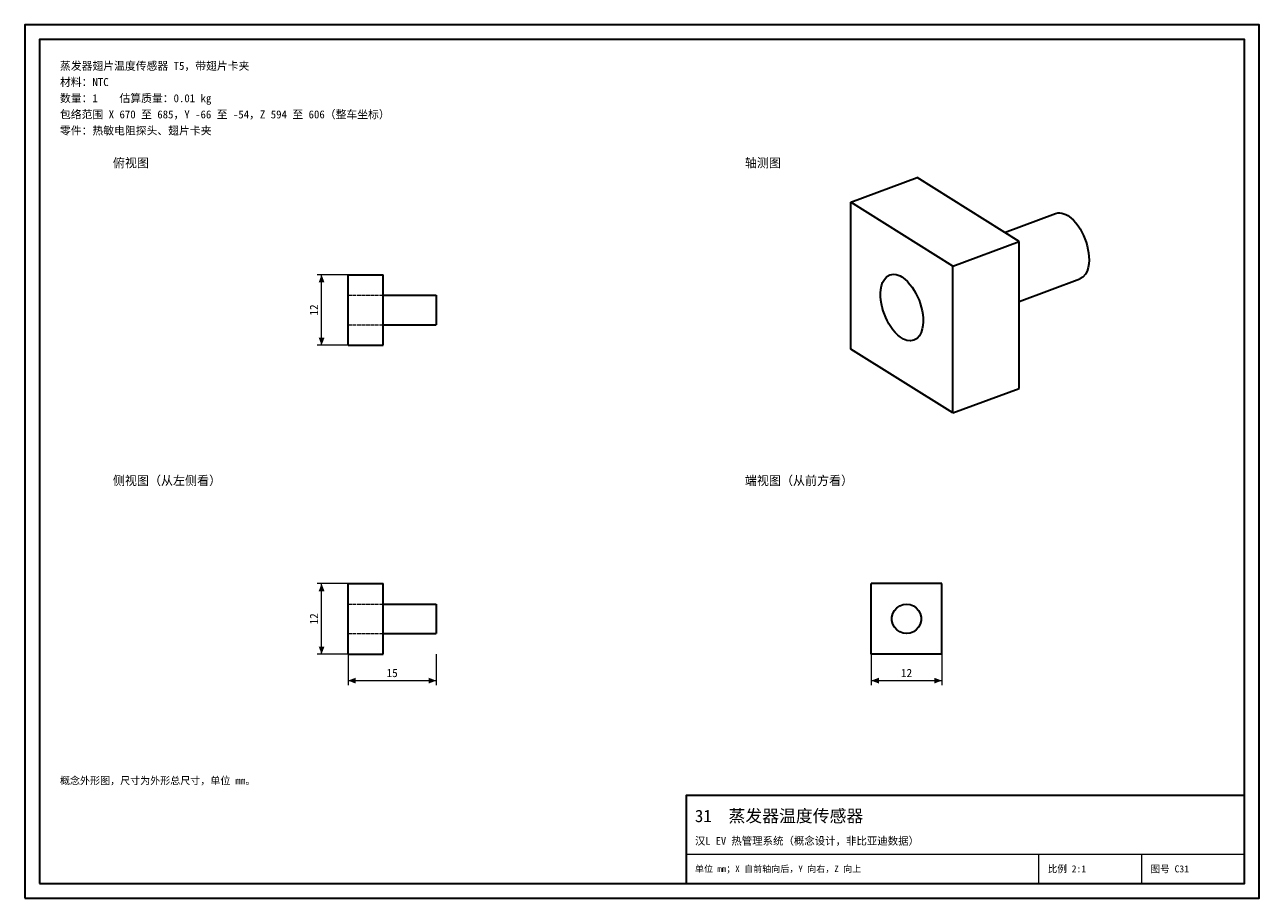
# Model space of a CAD drawing. Header units: millimetres. Extents: x 0 to 420, y 0 to 297.
import ezdxf
from ezdxf.enums import TextEntityAlignment as Align

# ---------------------------------------------------------------- set-up
doc = ezdxf.new("R2010")
doc.units = ezdxf.units.MM
doc.linetypes.add('DASHED', pattern=[1.524, 1.27, -0.254])
for name, color, linetype, lineweight, true_color in [('DIM', 7, 'Continuous', 18, 0x1e5aa0), ('FRAME', 7, 'Continuous', 35, 0x3c3c3c), ('HIDDEN', 7, 'DASHED', 13, 0x969696), ('OUTLINE', 7, 'Continuous', 35, 0x141414), ('TEXT', 7, 'Continuous', 18, 0x141414), ('THIN', 7, 'Continuous', 13, 0x6e6e6e)]:
    doc.layers.add(name, color=color, linetype=linetype, lineweight=lineweight, true_color=true_color)
doc.styles.add('ZH', font='simsun.ttc')

msp = doc.modelspace()

# ---------------------------------------------------------------- hatches: boundary and pattern name
at = {"layer": 'DIM'}
for points in [[(101, 212), (100.01, 209.4), (101.99, 209.4)], [(101, 188), (101.99, 190.6), (100.01, 190.6)], [(101, 107), (100.01, 104.4), (101.99, 104.4)], [(101, 83), (101.99, 85.6), (100.01, 85.6)], [(110, 74), (112.6, 73.01), (112.6, 74.99)], [(140, 74), (137.4, 74.99), (137.4, 73.01)], [(288, 74), (290.6, 73.01), (290.6, 74.99)], [(312, 74), (309.4, 74.99), (309.4, 73.01)]]:
    msp.add_hatch(color=7, dxfattribs=at).paths.add_polyline_path(points)

# ---------------------------------------------------------------- linework, layer by layer
for points in [[(110, 212), (99.5, 212)], [(101, 188), (101, 212)], [(110, 188), (99.5, 188)], [(110, 107), (99.5, 107)], [(101, 83), (101, 107)], [(110, 83), (99.5, 83)], [(110, 83), (110, 72.5)], [(140, 83), (140, 72.5)], [(288, 83), (288, 72.5)], [(312, 83), (312, 72.5)], [(110, 74), (140, 74)], [(288, 74), (312, 74)]]:
    msp.add_lwpolyline(points, dxfattribs=at)
at = {"layer": 'FRAME'}
for points in [[(0, 0), (420, 0), (420, 297), (0, 297)], [(5, 5), (415, 5), (415, 292), (5, 292)], [(225, 5), (415, 5), (415, 35), (225, 35)]]:
    msp.add_lwpolyline(points, close=True, dxfattribs=at)
at = {"layer": 'HIDDEN'}
for points in [[(110, 188), (110, 212)], [(110, 212), (122, 212)], [(122, 188), (122, 212)], [(110, 195), (110, 196.25), (110, 197.5), (110, 198.75), (110, 200), (110, 201.25), (110, 202.5), (110, 203.75), (110, 205)], [(110, 205), (110, 204.17), (110, 203.33), (110, 202.5), (110, 201.67), (110, 200.83), (110, 200)], [(110, 205), (122, 205)], [(140, 195), (140, 196.25), (140, 197.5), (140, 198.75), (140, 200), (140, 201.25), (140, 202.5), (140, 203.75), (140, 205)], [(110, 200), (110, 199.17), (110, 198.33), (110, 197.5), (110, 196.67), (110, 195.83), (110, 195)], [(110, 195), (122, 195)], [(110, 188), (122, 188)], [(110, 83), (110, 107)], [(110, 107), (122, 107)], [(122, 83), (122, 107)], [(312, 107), (288, 107)], [(288, 83), (288, 107)], [(312, 83), (312, 107)], [(110, 100), (122, 100)], [(110, 100), (110, 98.75), (110, 97.5), (110, 96.25), (110, 95), (110, 93.75), (110, 92.5), (110, 91.25), (110, 90)], [(110, 90), (110, 91.25), (110, 92.5), (110, 93.75), (110, 95), (110, 96.25), (110, 97.5), (110, 98.75), (110, 100)], [(140, 90), (140, 91.25), (140, 92.5), (140, 93.75), (140, 95), (140, 96.25), (140, 97.5), (140, 98.75), (140, 100)], [(300, 100), (301.2, 99.85), (302.32, 99.43), (303.32, 98.74), (304.11, 97.84), (304.68, 96.77), (304.96, 95.6), (304.96, 94.4), (304.68, 93.23), (304.11, 92.16), (303.32, 91.26), (302.32, 90.57), (301.2, 90.15), (300, 90), (298.8, 90.15), (297.68, 90.57), (296.68, 91.26), (295.89, 92.16), (295.32, 93.23), (295.04, 94.4), (295.04, 95.6), (295.32, 96.77), (295.89, 97.84), (296.68, 98.74), (297.68, 99.43), (298.8, 99.85), (300, 100)], [(110, 90), (122, 90)], [(110, 83), (122, 83)], [(312, 83), (288, 83)]]:
    msp.add_lwpolyline(points, dxfattribs=at)
at = {"layer": 'OUTLINE'}
for points in [[(281.05, 236.65), (303.62, 245)], [(338.34, 223.28), (303.62, 245)], [(315.77, 214.93), (281.05, 236.65)], [(281.05, 186.72), (281.05, 236.65)], [(333.35, 226.41), (350.72, 232.83)], [(350.72, 232.83), (351.42, 233.01), (352.14, 233.04), (352.85, 232.95), (353.55, 232.75), (354.21, 232.46), (354.84, 232.11)], [(354.84, 232.11), (355.84, 231.38), (356.76, 230.53), (357.59, 229.6), (358.34, 228.61), (359.03, 227.57), (359.64, 226.48), (360.19, 225.36), (360.67, 224.21), (361.09, 223.04), (361.44, 221.84), (361.72, 220.63), (361.92, 219.4), (362.04, 218.16), (362.07, 216.91), (361.99, 215.67), (361.78, 214.44), (361.41, 213.25), (360.84, 212.14), (360.02, 211.21), (358.95, 210.58)], [(315.77, 214.93), (338.34, 223.28)], [(338.34, 173.35), (338.34, 223.28)], [(315.77, 165), (315.77, 214.93)], [(110, 188), (110, 212)], [(110, 212), (122, 212)], [(122, 188), (122, 212)], [(302.53, 189.7), (301.33, 189.48), (300.13, 189.64), (298.99, 190.09), (297.96, 190.72), (297.01, 191.49), (296.15, 192.36), (295.37, 193.29), (294.65, 194.28), (294.01, 195.31), (293.43, 196.39), (292.91, 197.49), (292.46, 198.62), (292.07, 199.78), (291.74, 200.95), (291.48, 202.14), (291.3, 203.35), (291.19, 204.56), (291.18, 205.78), (291.27, 207), (291.49, 208.2), (291.87, 209.35), (292.44, 210.43), (293.24, 211.34), (294.29, 211.95)], [(294.29, 211.95), (294.99, 212.13), (295.71, 212.16), (296.42, 212.07), (297.12, 211.87), (297.78, 211.58), (298.41, 211.23)], [(298.41, 211.23), (299.42, 210.49), (300.33, 209.65), (301.16, 208.72), (301.92, 207.73), (302.6, 206.68), (303.21, 205.6), (303.76, 204.48), (304.24, 203.33), (304.66, 202.16), (305.01, 200.96), (305.29, 199.75), (305.49, 198.52), (305.61, 197.28), (305.64, 196.03), (305.56, 194.79), (305.35, 193.56), (304.98, 192.37), (304.41, 191.26), (303.59, 190.33), (302.53, 189.7)], [(338.34, 202.95), (358.95, 210.58)], [(122, 205), (140, 205)], [(140, 205), (140, 204.17), (140, 203.33), (140, 202.5), (140, 201.67), (140, 200.83), (140, 200)], [(140, 200), (140, 199.17), (140, 198.33), (140, 197.5), (140, 196.67), (140, 195.83), (140, 195)], [(122, 195), (140, 195)], [(110, 188), (122, 188)], [(315.77, 165), (281.05, 186.72)], [(315.77, 165), (338.34, 173.35)], [(110, 83), (110, 107)], [(110, 107), (122, 107)], [(122, 83), (122, 107)], [(312, 107), (288, 107)], [(288, 83), (288, 107)], [(312, 83), (312, 107)], [(122, 100), (140, 100)], [(140, 100), (140, 98.75), (140, 97.5), (140, 96.25), (140, 95), (140, 93.75), (140, 92.5), (140, 91.25), (140, 90)], [(300, 100), (301.2, 99.85), (302.32, 99.43), (303.32, 98.74), (304.11, 97.84), (304.68, 96.77), (304.96, 95.6), (304.96, 94.4), (304.68, 93.23), (304.11, 92.16), (303.32, 91.26), (302.32, 90.57), (301.2, 90.15), (300, 90), (298.8, 90.15), (297.68, 90.57), (296.68, 91.26), (295.89, 92.16), (295.32, 93.23), (295.04, 94.4), (295.04, 95.6), (295.32, 96.77), (295.89, 97.84), (296.68, 98.74), (297.68, 99.43), (298.8, 99.85), (300, 100)], [(122, 90), (140, 90)], [(110, 83), (122, 83)], [(312, 83), (288, 83)]]:
    msp.add_lwpolyline(points, dxfattribs=at)
at = {"layer": 'THIN'}
for points in [[(225, 15), (415, 15)], [(345, 5), (345, 15)], [(380, 5), (380, 15)]]:
    msp.add_lwpolyline(points, dxfattribs=at)

# ---------------------------------------------------------------- texts
at = {"layer": 'DIM', "style": 'ZH'}
for p in [(98.4, 200), (98.4, 95)]:
    msp.add_text('12', height=2.8, rotation=90, dxfattribs=at).set_placement(p, align=Align.MIDDLE_CENTER)
for s, p in [('15', (125, 76.6)), ('12', (300, 76.6))]:
    msp.add_text(s, height=2.8, dxfattribs=at).set_placement(p, align=Align.MIDDLE_CENTER)
at = {"layer": 'TEXT', "style": 'ZH'}
for s, height, p in [('蒸发器翅片温度传感器 T5，带翅片卡夹', 2.7, (12, 283)), ('材料：NTC', 2.7, (12, 277.5)), ('数量：1    估算质量：0.01 kg', 2.7, (12, 272)), ('包络范围 X 670 至 685，Y -66 至 -54，Z 594 至 606（整车坐标）', 2.7, (12, 266.5)), ('零件：热敏电阻探头、翅片卡夹', 2.7, (12, 261)), ('俯视图', 3, (30, 250)), ('轴测图', 3, (245, 250)), ('侧视图（从左侧看）', 3, (30, 142)), ('端视图（从前方看）', 3, (245, 142)), ('概念外形图，尺寸为外形总尺寸，单位 mm。', 2.5, (12, 40)), ('31  蒸发器温度传感器', 4.2, (228, 28)), ('汉L EV 热管理系统（概念设计，非比亚迪数据）', 2.6, (228, 19.5)), ('单位 mm；X 自前轴向后，Y 向右，Z 向上', 2.2, (228, 10)), ('比例 2:1', 2.4, (348, 10)), ('图号 C31', 2.4, (383, 10))]:
    msp.add_text(s, height=height, dxfattribs=at).set_placement(p, align=Align.MIDDLE_LEFT)

doc.saveas('drawing.dxf')
